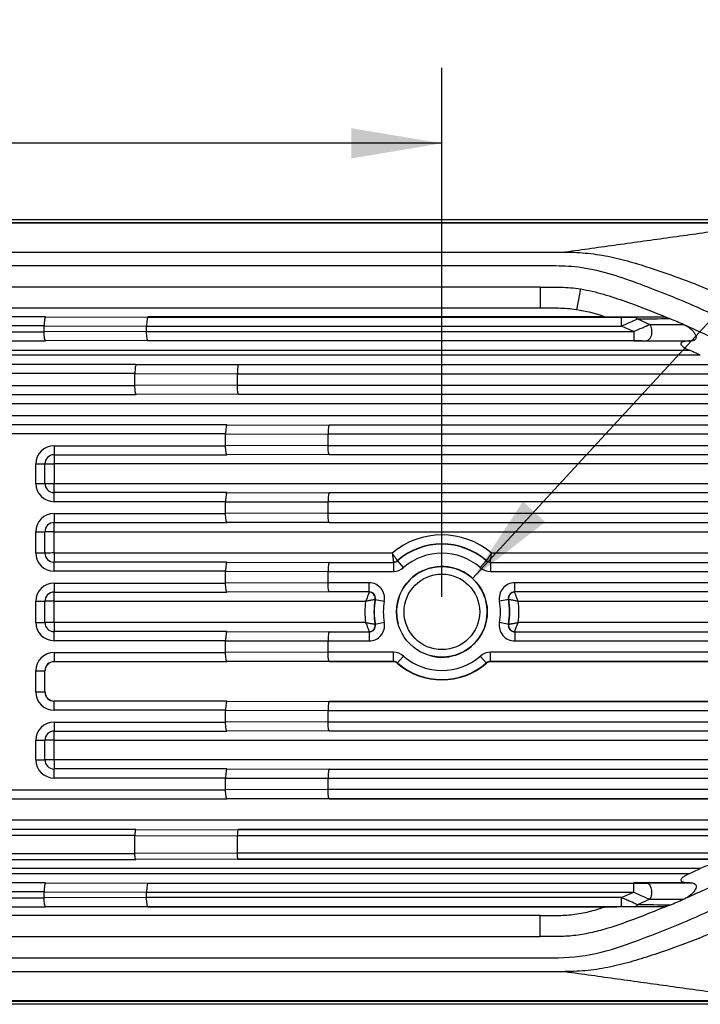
# Model space of a CAD drawing. Header units: millimetres. Extents: x 44 to 346, y 18 to 283.
# Tile 6 of 21: x 173 to 195, y 108 to 141. Entities that reach past the tile are written whole.
import ezdxf
from ezdxf.enums import TextEntityAlignment as Align

# ---------------------------------------------------------------- set-up
doc = ezdxf.new("R2010")
doc.units = ezdxf.units.MM
doc.header["$LTSCALE"] = 23.1
doc.layers.get('0').update_dxf_attribs({"linetype": 'CONTINUOUS'})
doc.layers.add('00_COMPONENTS', color=7, linetype='CONTINUOUS')
doc.layers.add('51__DRAFT_DIMS', color=7, linetype='CONTINUOUS')
doc.styles.get("Standard").update_dxf_attribs({"font": 'simfang.ttf'})
doc.dimstyles.new('DIMSTYLE_3', dxfattribs={"dimtxt": 3, "dimasz": 3, "dimexe": 2.5, "dimexo": 0.5, "dimgap": 0.75, "dimtad": 1, "dimdsep": 46, "dimtxsty": 'STANDARD', "dimblk": '_FILLED', "dimblk1": '_FILLED', "dimblk2": '_FILLED', "dimcen": 0.09, "dimclrt": 3, "dimazin": 2, "dimtp": 0.3, "dimtm": 0.3, "dimtfac": 1, "dimtofl": 0, "dimtmove": 0, "dimatfit": 3, "dimldrblk": '_FILLED', "dimfxl": 1, "dimtolj": 1, "dimarcsym": 0})
doc.dimstyles.new('DIMSTYLE_4', dxfattribs={"dimtxt": 3, "dimasz": 3, "dimexe": 2.5, "dimexo": 0.5, "dimtad": 1, "dimdsep": 46, "dimtxsty": 'STANDARD', "dimblk": '_FILLED', "dimblk1": '_FILLED', "dimblk2": '_FILLED', "dimcen": 0.09, "dimclrt": 3, "dimazin": 2, "dimtp": 0.1, "dimtm": 0.1, "dimtfac": 1, "dimtofl": 0, "dimtmove": 0, "dimatfit": 1, "dimldrblk": '_FILLED', "dimfxl": 1, "dimtolj": 1, "dimarcsym": 0})

# ---------------------------------------------------------------- blocks, each defined once
blk = doc.blocks.new('_FILLED')
at = {"color": 0, "linetype": 'ByBlock'}
blk.add_solid([(0, 0), (-1, 0.167), (-1, -0.167)], dxfattribs=at)
blk = doc.blocks.new('*D6')
at = {"layer": '51__DRAFT_DIMS', "color": 4}
for p, q in [((187.952, 122.484), (201.463, 137.17)), ((201.463, 137.17), (204.963, 137.17)), ((204.963, 137.17), (227.78, 137.17))]:
    blk.add_line(p, q, dxfattribs=at)
at = {"layer": '51__DRAFT_DIMS', "color": 4, "xscale": 3, "yscale": 3, "zscale": 3, "rotation": 227.3858833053}
blk.add_blockref('_FILLED', (187.952, 122.484), dxfattribs=at)
at = {"layer": '51__DRAFT_DIMS', "color": 3}
for s, p in [('2-M', (206.463, 137.92)), ('3', (213.073, 137.92)), ('×3.8', (215.276, 137.92))]:
    blk.add_text(s, height=3, dxfattribs=at).set_placement(p)
blk = doc.blocks.new('*D7')
at = {"layer": '51__DRAFT_DIMS', "color": 4}
for p, q in [((141.936, 121.88), (141.936, 139.383)), ((186.936, 121.88), (186.936, 139.383)), ((141.936, 136.883), (164.436, 136.883)), ((186.936, 136.883), (164.436, 136.883))]:
    blk.add_line(p, q, dxfattribs=at)
at = {"layer": '51__DRAFT_DIMS', "color": 4, "xscale": 3, "yscale": 3, "zscale": 3, "rotation": 180}
blk.add_blockref('_FILLED', (141.936, 136.883), dxfattribs=at)
at = {"layer": '51__DRAFT_DIMS', "color": 4, "xscale": 3, "yscale": 3, "zscale": 3}
blk.add_blockref('_FILLED', (186.936, 136.883), dxfattribs=at)
at = {"layer": '51__DRAFT_DIMS', "color": 3}
blk.add_text('45', height=3, dxfattribs=at).set_placement((164.436, 137.633), align=Align.CENTER)

msp = doc.modelspace()

# ---------------------------------------------------------------- linework, layer by layer
msp.add_circle((186.936, 121.38), 1.5)
at = {"layer": '00_COMPONENTS'}
for p, q in [((128.384, 134.364), (200.489, 134.364)), ((130.928, 134.263), (197.944, 134.263)), ((197.942, 134.241), (130.93, 134.241)), ((137.857, 133.281), (191.017, 133.281)), ((190.189, 132.125), (138.691, 132.125)), ((190.189, 132.125), (190.189, 131.425)), ((191.525, 132.063), (191.387, 131.376)), ((190.188, 131.425), (138.692, 131.425)), ((173.826, 131.143), (155.051, 131.143)), ((173.826, 131.143), (177.214, 131.134)), ((192.317, 131.147), (177.214, 131.147)), ((177.214, 131.134), (192.87, 131.135)), ((192.317, 131.147), (192.716, 131.146)), ((192.716, 131.146), (192.92, 131.145)), ((192.87, 131.135), (192.87, 130.835)), ((192.92, 131.145), (194.22, 131.141)), ((193.295, 131.136), (194.22, 131.141)), ((193.4, 131.072), (193.811, 130.888)), ((173.783, 130.843), (155.094, 130.843)), ((155.094, 130.646), (173.783, 130.645)), ((173.783, 130.645), (173.783, 130.843)), ((173.783, 130.843), (177.171, 130.834)), ((177.171, 130.654), (173.783, 130.646)), ((177.171, 130.834), (192.87, 130.835)), ((177.171, 130.654), (177.171, 130.834)), ((177.171, 130.654), (193.281, 130.654)), ((193.281, 130.654), (193.281, 130.354)), ((155.051, 130.346), (173.826, 130.345)), ((177.214, 130.354), (173.826, 130.345)), ((177.214, 130.354), (193.281, 130.354)), ((193.281, 130.344), (195.143, 130.344)), ((193.706, 130.353), (194.908, 130.346)), ((194.908, 130.346), (195.181, 130.344)), ((195.143, 130.344), (195.181, 130.344)), ((133.777, 130.045), (195.105, 130.044)), ((195.482, 129.87), (133.396, 129.87)), ((176.826, 129.569), (152.051, 129.569)), ((176.826, 129.569), (180.215, 129.56)), ((180.215, 129.56), (196.198, 129.56)), ((176.783, 129.269), (152.094, 129.269)), ((176.783, 129.269), (180.172, 129.26)), ((176.783, 128.875), (176.783, 129.269)), ((180.172, 129.26), (196.198, 129.26)), ((180.172, 128.884), (180.172, 129.26)), ((152.094, 128.875), (176.783, 128.875)), ((180.172, 128.884), (176.783, 128.875)), ((180.172, 128.884), (196.724, 128.884)), ((152.051, 128.575), (176.826, 128.575)), ((180.215, 128.584), (176.826, 128.575)), ((180.215, 128.584), (196.724, 128.584)), ((130.552, 128.274), (198.328, 128.274)), ((198.542, 127.871), (130.338, 127.871)), ((179.826, 127.57), (149.051, 127.57)), ((179.826, 127.57), (183.215, 127.562)), ((197.646, 127.562), (183.215, 127.562)), ((179.783, 127.27), (149.094, 127.27)), ((179.783, 127.27), (183.172, 127.262)), ((179.783, 126.877), (179.783, 127.27)), ((197.646, 127.262), (183.172, 127.262)), ((183.172, 126.886), (183.172, 127.262)), ((174.111, 126.877), (179.783, 126.877)), ((174.111, 126.877), (174.111, 126.577)), ((183.172, 126.886), (179.783, 126.877)), ((183.172, 126.886), (197.646, 126.886)), ((174.111, 126.577), (179.826, 126.577)), ((174.111, 126.576), (174.111, 126.276)), ((183.215, 126.586), (179.826, 126.577)), ((183.215, 126.586), (197.646, 126.586)), ((173.508, 126.274), (173.808, 126.274)), ((173.508, 125.63), (173.508, 126.274)), ((173.808, 125.63), (173.808, 126.274)), ((198.56, 126.276), (174.109, 126.276)), ((174.109, 126.276), (174.109, 125.627)), ((173.508, 125.63), (173.808, 125.63)), ((173.809, 125.63), (174.109, 125.63)), ((174.109, 125.627), (198.56, 125.627)), ((179.826, 125.326), (174.111, 125.326)), ((174.111, 125.026), (174.111, 125.326)), ((179.826, 125.326), (183.215, 125.318)), ((197.646, 125.318), (183.215, 125.318)), ((179.783, 125.026), (174.111, 125.026)), ((179.783, 125.026), (183.172, 125.017)), ((179.783, 124.633), (179.783, 125.026)), ((197.646, 125.018), (183.172, 125.018)), ((183.172, 124.642), (183.172, 125.017)), ((174.111, 124.633), (179.783, 124.633)), ((174.111, 124.633), (174.111, 124.333)), ((183.172, 124.642), (179.783, 124.633)), ((183.172, 124.642), (197.646, 124.642)), ((174.111, 124.333), (179.826, 124.333)), ((183.215, 124.342), (179.826, 124.333)), ((183.215, 124.342), (197.646, 124.342)), ((173.508, 124.03), (173.808, 124.03)), ((173.508, 123.33), (173.508, 124.03)), ((173.808, 123.33), (173.808, 124.03)), ((174.109, 124.03), (173.809, 124.03)), ((174.109, 124.032), (198.561, 124.032)), ((174.109, 123.327), (174.109, 124.032)), ((173.508, 123.33), (173.808, 123.33)), ((185.294, 123.327), (174.109, 123.327)), ((174.111, 123.327), (174.111, 123.027)), ((198.56, 123.327), (188.578, 123.327)), ((179.826, 123.026), (174.111, 123.026)), ((174.111, 122.726), (174.111, 123.026)), ((179.826, 123.026), (183.215, 123.018)), ((183.215, 123.018), (185.33, 123.018)), ((185.33, 123.018), (185.33, 122.718)), ((185.666, 122.843), (185.463, 123.077)), ((188.409, 123.077), (188.206, 122.843)), ((188.41, 123.078), (188.409, 123.077)), ((188.542, 123.018), (197.646, 123.018)), ((188.542, 123.018), (188.542, 122.718)), ((179.783, 122.726), (174.111, 122.726)), ((179.783, 122.726), (183.172, 122.717)), ((179.783, 122.333), (179.783, 122.726)), ((183.172, 122.718), (185.33, 122.718)), ((183.172, 122.342), (183.172, 122.717)), ((188.542, 122.718), (197.646, 122.718)), ((174.111, 122.333), (179.783, 122.333)), ((174.111, 122.333), (174.111, 122.033)), ((183.172, 122.342), (179.783, 122.333)), ((184.528, 122.342), (183.172, 122.342)), ((184.528, 122.042), (184.528, 122.342)), ((197.646, 122.342), (189.344, 122.342)), ((189.344, 122.042), (189.344, 122.342)), ((174.111, 122.033), (179.826, 122.033)), ((183.215, 122.042), (179.826, 122.033)), ((184.528, 122.042), (183.215, 122.042)), ((197.646, 122.042), (189.344, 122.042)), ((173.508, 121.73), (173.808, 121.73)), ((173.508, 121.03), (173.508, 121.73)), ((173.808, 121.03), (173.808, 121.73)), ((174.109, 121.73), (173.809, 121.73)), ((174.109, 121.732), (184.413, 121.732)), ((174.109, 121.027), (174.109, 121.732)), ((184.727, 121.793), (185.031, 121.736)), ((189.145, 121.793), (188.841, 121.736)), ((189.459, 121.732), (198.559, 121.732)), ((173.508, 121.03), (173.808, 121.03)), ((184.414, 121.027), (174.109, 121.027)), ((174.111, 121.027), (174.111, 120.727)), ((185.031, 121.024), (184.727, 120.967)), ((189.145, 120.967), (188.841, 121.024)), ((198.559, 121.027), (189.459, 121.027)), ((179.826, 120.726), (174.111, 120.726)), ((174.111, 120.426), (174.111, 120.726)), ((179.826, 120.726), (183.215, 120.718)), ((183.215, 120.718), (184.528, 120.718)), ((184.528, 120.718), (184.528, 120.418)), ((189.345, 120.718), (197.646, 120.718)), ((189.345, 120.718), (189.345, 120.418)), ((179.783, 120.426), (174.111, 120.426)), ((179.783, 120.426), (183.172, 120.417)), ((179.783, 120.033), (179.783, 120.426)), ((183.172, 120.418), (184.528, 120.418)), ((183.172, 120.042), (183.172, 120.417)), ((189.345, 120.418), (197.646, 120.418)), ((174.111, 120.033), (179.783, 120.033)), ((174.111, 120.033), (174.111, 119.733)), ((183.172, 120.042), (179.783, 120.033)), ((185.33, 120.042), (183.172, 120.042)), ((185.33, 119.742), (185.33, 120.042)), ((185.461, 119.681), (185.666, 119.917)), ((188.411, 119.681), (188.207, 119.917)), ((197.646, 120.042), (188.543, 120.042)), ((188.543, 119.742), (188.543, 120.042)), ((174.111, 119.733), (179.826, 119.733)), ((183.215, 119.742), (179.826, 119.733)), ((185.33, 119.742), (183.215, 119.742)), ((185.33, 119.73), (183.215, 119.73)), ((197.646, 119.742), (188.543, 119.742)), ((198.56, 119.73), (188.543, 119.73)), ((173.508, 119.43), (173.808, 119.43)), ((173.508, 118.73), (173.508, 119.43)), ((173.808, 118.73), (173.808, 119.43)), ((173.508, 118.73), (173.808, 118.73)), ((179.826, 118.426), (174.111, 118.426)), ((174.111, 118.126), (174.111, 118.426)), ((179.826, 118.426), (183.215, 118.418)), ((183.215, 118.43), (198.562, 118.43)), ((183.215, 118.418), (197.646, 118.418)), ((179.783, 118.126), (174.111, 118.126)), ((179.783, 118.126), (183.172, 118.117)), ((179.783, 117.733), (179.783, 118.126)), ((183.172, 118.118), (197.646, 118.118)), ((183.172, 117.742), (183.172, 118.117)), ((174.111, 117.733), (179.783, 117.733)), ((174.111, 117.733), (174.111, 117.433)), ((183.172, 117.742), (179.783, 117.733)), ((183.172, 117.742), (197.646, 117.742)), ((174.111, 117.433), (179.826, 117.433)), ((183.215, 117.442), (179.826, 117.433)), ((183.215, 117.442), (197.646, 117.442)), ((173.508, 117.13), (173.808, 117.13)), ((173.508, 116.485), (173.508, 117.13)), ((173.808, 116.485), (173.808, 117.13)), ((174.109, 117.13), (173.809, 117.13)), ((174.109, 117.132), (198.56, 117.132)), ((174.109, 116.483), (174.109, 117.132)), ((173.508, 116.485), (173.808, 116.485)), ((198.56, 116.483), (174.109, 116.483)), ((174.111, 116.483), (174.111, 116.183)), ((179.826, 116.182), (174.111, 116.182)), ((174.111, 115.882), (174.111, 116.182)), ((179.826, 116.182), (183.215, 116.173)), ((183.215, 116.173), (197.646, 116.173)), ((179.783, 115.882), (174.111, 115.882)), ((179.783, 115.882), (183.172, 115.873)), ((179.783, 115.489), (179.783, 115.882)), ((183.172, 115.873), (197.646, 115.873)), ((183.172, 115.498), (183.172, 115.873)), ((149.094, 115.489), (179.783, 115.489)), ((183.172, 115.498), (179.783, 115.489)), ((197.646, 115.498), (183.172, 115.498)), ((149.051, 115.189), (179.826, 115.189)), ((183.215, 115.198), (179.826, 115.189)), ((197.646, 115.198), (183.215, 115.198)), ((198.558, 115.185), (183.215, 115.185)), ((198.326, 114.483), (130.552, 114.485)), ((176.812, 114.182), (152.065, 114.183)), ((176.812, 114.182), (180.2, 114.173)), ((198.401, 114.183), (180.2, 114.184)), ((196.862, 114.173), (180.2, 114.173)), ((176.783, 113.982), (152.094, 113.983)), ((176.783, 113.982), (180.172, 113.973)), ((176.783, 113.39), (176.783, 113.982)), ((196.862, 113.973), (180.172, 113.973)), ((180.172, 113.399), (180.172, 113.973)), ((152.094, 113.391), (176.783, 113.39)), ((180.172, 113.399), (176.783, 113.39)), ((196.059, 113.398), (180.172, 113.399)), ((152.065, 113.191), (176.812, 113.19)), ((180.2, 113.199), (176.812, 113.19)), ((196.059, 113.198), (180.2, 113.199)), ((196.764, 113.188), (180.2, 113.188)), ((195.48, 112.888), (133.398, 112.89)), ((195.104, 112.714), (133.774, 112.716)), ((173.826, 112.414), (155.051, 112.414)), ((173.826, 112.414), (177.214, 112.405)), ((177.214, 112.405), (193.278, 112.405)), ((195.154, 112.414), (193.278, 112.414)), ((193.278, 112.405), (193.278, 112.105)), ((193.704, 112.406), (195.05, 112.413)), ((195.05, 112.413), (195.154, 112.414)), ((195.154, 112.414), (195.184, 112.414)), ((195.154, 112.414), (195.184, 112.414)), ((195.154, 112.414), (195.184, 112.414)), ((173.783, 112.114), (155.094, 112.114)), ((173.783, 112.114), (177.171, 112.105)), ((173.783, 111.917), (173.783, 112.114)), ((177.171, 112.105), (193.278, 112.105)), ((177.171, 111.926), (177.171, 112.105)), ((155.094, 111.917), (173.783, 111.917)), ((177.171, 111.926), (173.783, 111.917)), ((192.873, 111.926), (177.171, 111.926)), ((192.873, 111.626), (192.873, 111.926)), ((193.808, 111.87), (193.403, 111.689)), ((155.051, 111.617), (173.826, 111.617)), ((177.214, 111.626), (173.826, 111.617)), ((192.873, 111.626), (177.214, 111.626)), ((192.321, 111.614), (177.214, 111.614)), ((192.719, 111.615), (192.321, 111.614)), ((192.924, 111.616), (192.719, 111.615)), ((194.222, 111.62), (192.924, 111.616)), ((194.222, 111.62), (193.298, 111.625)), ((190.188, 111.334), (138.691, 111.334)), ((190.19, 110.634), (190.188, 111.334)), ((138.69, 110.634), (190.19, 110.634)), ((137.857, 109.478), (191.015, 109.478)), ((167.421, 108.518), (197.942, 108.518)), ((168.479, 108.496), (197.944, 108.496)), ((200.489, 108.395), (128.384, 108.395))]:
    msp.add_line(p, q, dxfattribs=at)
msp.add_circle((186.936, 121.38), 1.25, dxfattribs=at)
for centre, radius, start, end in [((181.248, 99.386), 34.344, 66.5039, 67.3615), ((113.063, -50.828), 198.42, 66.15367, 66.28338), ((179.864, 96.561), 36.789, 64.8786, 65.5261), ((174.111, 126.274), 0.604, 90, 180), ((174.111, 126.274), 0.304, 90, 180), ((174.111, 125.63), 0.604, 180, 270), ((174.111, 125.63), 0.304, 180, 270), ((174.111, 124.03), 0.604, 90, 180), ((174.111, 124.03), 0.304, 90, 180), ((186.936, 121.38), 2.547, 49.864, 130.1319), ((186.936, 121.38), 2.247, 49.0398, 130.9602), ((186.936, 121.38), 2.238, 49.0398, 130.9602), ((174.111, 123.33), 0.604, 180, 270), ((174.111, 123.33), 0.304, 180, 270), ((189.723, 126.136), 5.245, 214.0269, 214.619), ((189.917, 126.27), 5.48, 214.6189, 215.0784), ((186.936, 121.38), 1.938, 49.0398, 130.9602), ((185.33, 123.23), 0.203, 270, 310.9602), ((185.33, 123.23), 0.212, 270, 310.9602), ((185.33, 123.23), 0.512, 270, 310.9602), ((186.936, 121.38), 1.5, 255, 195), ((188.542, 123.23), 0.512, 229.0398, 270), ((188.542, 123.23), 0.212, 229.0398, 270), ((188.542, 123.23), 0.203, 229.0398, 270), ((174.111, 121.73), 0.604, 90, 180), ((184.528, 121.83), 0.512, 349.4125, 90), ((189.344, 121.83), 0.512, 90, 190.5875), ((174.111, 121.73), 0.304, 90, 180), ((184.528, 121.83), 0.212, 349.4125, 90), ((184.528, 121.83), 0.203, 349.4125, 90), ((189.344, 121.83), 0.212, 90, 190.5875), ((189.344, 121.83), 0.203, 90, 190.5875), ((186.936, 121.38), 2.547, 172.0412, 187.9539), ((186.936, 121.38), 2.247, 169.4125, 190.5801), ((186.936, 121.38), 2.238, 169.4125, 190.5801), ((186.936, 121.38), 1.938, 169.4125, 190.5801), ((186.936, 121.38), 1.938, 349.4199, 10.5875), ((186.936, 121.38), 2.238, 349.4199, 10.5875), ((186.936, 121.38), 2.247, 349.4199, 10.5875), ((186.936, 121.38), 2.547, 352.0482, 7.9609), ((174.111, 121.03), 0.604, 180, 270), ((174.111, 121.03), 0.304, 180, 270), ((184.528, 120.93), 0.512, 270, 10.5801), ((184.528, 120.93), 0.212, 270, 10.5801), ((184.528, 120.93), 0.203, 270, 10.5801), ((189.345, 120.93), 0.512, 169.4199, 270), ((189.345, 120.93), 0.212, 169.4199, 270), ((189.345, 120.93), 0.203, 169.4199, 270), ((174.111, 119.43), 0.604, 90, 180), ((185.33, 119.53), 0.512, 49.0288, 90), ((186.936, 121.38), 1.938, 229.0288, 310.9712), ((188.543, 119.53), 0.512, 90, 130.9712), ((174.111, 119.43), 0.304, 90, 180), ((174.111, 119.43), 0.3, 90, 180), ((185.33, 119.53), 0.212, 49.0288, 90), ((185.33, 119.53), 0.2, 49.0288, 90), ((186.936, 121.38), 2.25, 229.0288, 310.9712), ((186.936, 121.38), 2.238, 229.0288, 310.9712), ((188.543, 119.53), 0.212, 90, 130.9712), ((188.543, 119.53), 0.2, 90, 130.9712), ((174.111, 118.73), 0.604, 180, 270), ((174.111, 118.73), 0.304, 180, 270), ((174.111, 118.73), 0.3, 180, 270), ((174.111, 117.13), 0.604, 90, 180), ((174.111, 117.13), 0.304, 90, 180), ((174.111, 116.485), 0.604, 180, 270), ((174.111, 116.485), 0.304, 180, 270), ((182.053, 141.404), 31.519, 294.4616, 295.2129), ((195.16, 114.064), 1.65, 268.9322, 269.7994), ((113.021, 293.682), 198.524, 293.71757, 293.84549), ((181.246, 143.377), 34.348, 292.6403, 293.4844), ((192.942, 40.071), 71.555, 89.71455, 90.05542)]:
    msp.add_arc(centre, radius, start, end, dxfattribs=at)
for points, knots in [([(197.942, 134.241), (197.366, 134.155), (196.5, 134.039), (195.345, 133.883), (194.191, 133.722), (192.748, 133.52), (191.594, 133.361), (191.017, 133.282)], [0, 0, 0, 0, 0.249852, 0.375109, 0.500135, 0.749886, 1, 1, 1, 1]), ([(191.017, 133.282), (191.269, 133.282), (191.774, 133.258), (192.522, 133.136), (193.255, 132.946), (193.736, 132.792), (193.975, 132.712)], [0, 0, 0, 0, 0.250033, 0.500009, 0.750043, 1, 1, 1, 1]), ([(191.327, 132.794), (191.052, 132.822), (190.498, 132.827), (189.67, 132.825), (188.84, 132.825), (188.011, 132.825), (187.182, 132.826), (186.077, 132.826), (184.695, 132.825), (183.036, 132.825), (181.378, 132.825), (179.72, 132.825), (177.508, 132.825), (174.745, 132.826), (171.428, 132.826), (168.111, 132.825), (164.795, 132.825), (161.478, 132.825), (157.056, 132.825), (151.528, 132.825), (144.894, 132.825), (140.472, 132.825), (138.261, 132.825)], [0, 0, 0, 0, 0.01562, 0.031244, 0.046867, 0.062492, 0.078118, 0.093744, 0.124995, 0.156245, 0.187495, 0.218745, 0.249994, 0.312494, 0.374994, 0.437495, 0.499997, 0.562498, 0.624998, 0.749999, 0.875, 1, 1, 1, 1]), ([(193.877, 132.073), (193.67, 132.152), (192.845, 132.466), (191.986, 132.727), (191.327, 132.794)], [0, 0, 0, 0, 0.250488, 1, 1, 1, 1]), ([(193.975, 132.712), (194.333, 132.592), (195.046, 132.34), (196.096, 131.915), (196.96, 131.534), (197.644, 131.211), (198.151, 130.959), (198.652, 130.693), (199.143, 130.411), (199.612, 130.09), (199.968, 129.775), (200.216, 129.487), (200.432, 129.174), (200.595, 128.828), (200.7, 128.463), (200.766, 128.09), (200.779, 127.805), (200.778, 127.616)], [0, 0, 0, 0, 0.124862, 0.249719, 0.374583, 0.437012, 0.499441, 0.561882, 0.624328, 0.686848, 0.749522, 0.780804, 0.812118, 0.874827, 0.906174, 0.93746, 1, 1, 1, 1]), ([(190.19, 132.125), (190.413, 132.124), (190.859, 132.133), (191.305, 132.099), (191.525, 132.063)], [0, 0, 0, 0, 0.500115, 1, 1, 1, 1]), ([(191.525, 132.063), (191.78, 132.022), (192.285, 131.899), (193.021, 131.651), (193.748, 131.378), (194.228, 131.184), (194.468, 131.085)], [0, 0, 0, 0, 0.249718, 0.499854, 0.749888, 1, 1, 1, 1]), ([(199.958, 127.609), (199.956, 127.775), (199.942, 128.024), (199.872, 128.35), (199.79, 128.585), (199.679, 128.809), (199.494, 129.086), (199.204, 129.387), (198.8, 129.681), (198.377, 129.944), (197.945, 130.193), (197.36, 130.507), (196.619, 130.882), (195.717, 131.308), (194.804, 131.708), (194.187, 131.955), (193.877, 132.073)], [0, 0, 0, 0, 0.062478, 0.093687, 0.124945, 0.156202, 0.187416, 0.249845, 0.312305, 0.374847, 0.437351, 0.499863, 0.624897, 0.749942, 0.874977, 1, 1, 1, 1]), ([(191.387, 131.376), (191.189, 131.407), (190.788, 131.432), (190.388, 131.424), (190.188, 131.425)], [0, 0, 0, 0, 0.499833, 1, 1, 1, 1]), ([(173.826, 131.143), (173.822, 131.143), (173.815, 131.135), (173.804, 131.105), (173.793, 131.044), (173.785, 130.952), (173.783, 130.881), (173.783, 130.843)], [0, 0, 0, 0, 0.033678, 0.095384, 0.310831, 0.62742, 1, 1, 1, 1]), ([(177.214, 131.134), (177.211, 131.134), (177.203, 131.126), (177.192, 131.097), (177.181, 131.036), (177.173, 130.944), (177.171, 130.873), (177.171, 130.834)], [0, 0, 0, 0, 0.033678, 0.095381, 0.310832, 0.627413, 1, 1, 1, 1]), ([(192.87, 131.135), (192.907, 131.135), (193.048, 131.135), (193.19, 131.135), (193.295, 131.136)], [0, 0, 0, 0, 0.259599, 1, 1, 1, 1]), ([(192.87, 130.835), (192.966, 130.879), (193.144, 130.956), (193.32, 131.036), (193.4, 131.072)], [0, 0, 0, 0, 0.54845, 1, 1, 1, 1]), ([(193.295, 131.136), (193.315, 131.135), (193.357, 131.121), (193.386, 131.091), (193.4, 131.072)], [0, 0, 0, 0, 0.458819, 1, 1, 1, 1]), ([(194.22, 131.141), (194.241, 131.141), (194.326, 131.134), (194.409, 131.109), (194.469, 131.084)], [0, 0, 0, 0, 0.244028, 1, 1, 1, 1]), ([(173.826, 130.345), (173.822, 130.346), (173.815, 130.354), (173.804, 130.383), (173.793, 130.444), (173.785, 130.536), (173.783, 130.607), (173.783, 130.645)], [0, 0, 0, 0, 0.03368, 0.095382, 0.310817, 0.627399, 1, 1, 1, 1]), ([(177.214, 130.354), (177.211, 130.354), (177.203, 130.363), (177.192, 130.392), (177.181, 130.453), (177.173, 130.545), (177.171, 130.616), (177.171, 130.654)], [0, 0, 0, 0, 0.033678, 0.095384, 0.310831, 0.62742, 1, 1, 1, 1]), ([(193.281, 130.654), (193.377, 130.698), (193.554, 130.775), (193.73, 130.853), (193.811, 130.888)], [0, 0, 0, 0, 0.547012, 1, 1, 1, 1]), ([(193.811, 130.888), (193.841, 130.844), (193.868, 130.76), (193.875, 130.646), (193.866, 130.557), (193.843, 130.476), (193.808, 130.411), (193.762, 130.366), (193.724, 130.353), (193.706, 130.353)], [0, 0, 0, 0, 0.260757, 0.408954, 0.556498, 0.694128, 0.81445, 0.914838, 1, 1, 1, 1]), ([(193.811, 130.888), (193.905, 130.887), (194.28, 130.886), (194.655, 130.885), (194.937, 130.884)], [0, 0, 0, 0, 0.25048, 1, 1, 1, 1]), ([(194.938, 130.884), (194.974, 130.869), (195.044, 130.833), (195.14, 130.767), (195.225, 130.692), (195.293, 130.609), (195.34, 130.521), (195.348, 130.44), (195.318, 130.388), (195.28, 130.361), (195.233, 130.347), (195.199, 130.344), (195.181, 130.344)], [0, 0, 0, 0, 0.141623, 0.281665, 0.418224, 0.54864, 0.66872, 0.773848, 0.824116, 0.877472, 0.936335, 1, 1, 1, 1]), ([(194.941, 130.884), (195.183, 130.776), (196.145, 130.341), (197.093, 129.872), (197.78, 129.479)], [0, 0, 0, 0, 0.250873, 1, 1, 1, 1]), ([(193.281, 130.354), (193.318, 130.354), (193.459, 130.354), (193.601, 130.353), (193.706, 130.353)], [0, 0, 0, 0, 0.259235, 1, 1, 1, 1]), ([(195.143, 130.344), (195.114, 130.344), (195.056, 130.342), (194.985, 130.335), (194.931, 130.324), (194.894, 130.312), (194.861, 130.295), (194.837, 130.266), (194.841, 130.226), (194.866, 130.192), (194.899, 130.162), (194.949, 130.125), (195.018, 130.085), (195.075, 130.057), (195.105, 130.044)], [0, 0, 0, 0, 0.128071, 0.252483, 0.312442, 0.369954, 0.42404, 0.473345, 0.52457, 0.585932, 0.652207, 0.720653, 0.859878, 1, 1, 1, 1]), ([(176.826, 129.569), (176.822, 129.569), (176.815, 129.56), (176.804, 129.531), (176.793, 129.47), (176.785, 129.378), (176.783, 129.307), (176.783, 129.269)], [0, 0, 0, 0, 0.033678, 0.095384, 0.310831, 0.62742, 1, 1, 1, 1]), ([(180.215, 129.56), (180.211, 129.56), (180.204, 129.552), (180.193, 129.523), (180.182, 129.461), (180.174, 129.369), (180.172, 129.298), (180.172, 129.26)], [0, 0, 0, 0, 0.033678, 0.095381, 0.310832, 0.627413, 1, 1, 1, 1]), ([(176.826, 128.575), (176.822, 128.575), (176.815, 128.584), (176.804, 128.613), (176.793, 128.674), (176.785, 128.766), (176.783, 128.837), (176.783, 128.875)], [0, 0, 0, 0, 0.03368, 0.095382, 0.310817, 0.627399, 1, 1, 1, 1]), ([(180.215, 128.584), (180.211, 128.584), (180.204, 128.593), (180.193, 128.622), (180.182, 128.683), (180.174, 128.775), (180.172, 128.846), (180.172, 128.884)], [0, 0, 0, 0, 0.033678, 0.095384, 0.310831, 0.62742, 1, 1, 1, 1]), ([(179.826, 127.57), (179.822, 127.57), (179.815, 127.562), (179.804, 127.533), (179.793, 127.472), (179.785, 127.379), (179.783, 127.309), (179.783, 127.27)], [0, 0, 0, 0, 0.033678, 0.095384, 0.310831, 0.62742, 1, 1, 1, 1]), ([(183.215, 127.562), (183.211, 127.561), (183.204, 127.553), (183.193, 127.524), (183.182, 127.463), (183.174, 127.371), (183.172, 127.3), (183.172, 127.262)], [0, 0, 0, 0, 0.03368, 0.095382, 0.310817, 0.627399, 1, 1, 1, 1]), ([(179.826, 126.577), (179.822, 126.578), (179.815, 126.586), (179.804, 126.615), (179.793, 126.676), (179.785, 126.768), (179.783, 126.839), (179.783, 126.877)], [0, 0, 0, 0, 0.03368, 0.095382, 0.310817, 0.627399, 1, 1, 1, 1]), ([(183.215, 126.586), (183.211, 126.586), (183.204, 126.595), (183.193, 126.624), (183.182, 126.685), (183.174, 126.777), (183.172, 126.848), (183.172, 126.886)], [0, 0, 0, 0, 0.033678, 0.095384, 0.310831, 0.62742, 1, 1, 1, 1]), ([(173.809, 126.274), (173.811, 126.274), (173.818, 126.276), (173.836, 126.276), (173.863, 126.276), (173.9, 126.276), (173.945, 126.277), (174.015, 126.276), (174.071, 126.274), (174.109, 126.274)], [0, 0, 0, 0, 0.020948, 0.078943, 0.171916, 0.296215, 0.447291, 0.619478, 1, 1, 1, 1]), ([(174.111, 125.327), (174.111, 125.329), (174.109, 125.337), (174.109, 125.354), (174.109, 125.382), (174.109, 125.419), (174.109, 125.463), (174.109, 125.534), (174.111, 125.589), (174.111, 125.627)], [0, 0, 0, 0, 0.020958, 0.07896, 0.171931, 0.296228, 0.447302, 0.619486, 1, 1, 1, 1]), ([(179.826, 125.326), (179.822, 125.326), (179.815, 125.318), (179.804, 125.289), (179.793, 125.228), (179.785, 125.135), (179.783, 125.064), (179.783, 125.026)], [0, 0, 0, 0, 0.033678, 0.095384, 0.310831, 0.62742, 1, 1, 1, 1]), ([(183.215, 125.318), (183.211, 125.317), (183.204, 125.309), (183.193, 125.28), (183.182, 125.219), (183.174, 125.127), (183.172, 125.056), (183.172, 125.018)], [0, 0, 0, 0, 0.03368, 0.095382, 0.310817, 0.627399, 1, 1, 1, 1]), ([(179.826, 124.333), (179.822, 124.334), (179.815, 124.342), (179.804, 124.371), (179.793, 124.432), (179.785, 124.524), (179.783, 124.595), (179.783, 124.633)], [0, 0, 0, 0, 0.03368, 0.095382, 0.310817, 0.627399, 1, 1, 1, 1]), ([(183.215, 124.342), (183.211, 124.342), (183.204, 124.351), (183.193, 124.38), (183.182, 124.441), (183.174, 124.533), (183.172, 124.604), (183.172, 124.642)], [0, 0, 0, 0, 0.033678, 0.095384, 0.310831, 0.62742, 1, 1, 1, 1]), ([(174.111, 124.032), (174.111, 124.07), (174.109, 124.126), (174.109, 124.196), (174.109, 124.241), (174.109, 124.278), (174.109, 124.305), (174.11, 124.323), (174.111, 124.33), (174.111, 124.332)], [0, 0, 0, 0, 0.380559, 0.552762, 0.703847, 0.828155, 0.921138, 0.979102, 1, 1, 1, 1]), ([(174.109, 123.33), (174.071, 123.33), (174.015, 123.327), (173.945, 123.327), (173.9, 123.328), (173.863, 123.327), (173.836, 123.327), (173.818, 123.328), (173.811, 123.33), (173.809, 123.33)], [0, 0, 0, 0, 0.380518, 0.552702, 0.703778, 0.828075, 0.921047, 0.979046, 1, 1, 1, 1]), ([(185.376, 123.201), (185.37, 123.211), (185.342, 123.252), (185.314, 123.295), (185.294, 123.327)], [0, 0, 0, 0, 0.234886, 1, 1, 1, 1]), ([(185.294, 123.327), (185.3, 123.289), (185.309, 123.219), (185.32, 123.127), (185.326, 123.065), (185.33, 123.035), (185.33, 123.027)], [0, 0, 0, 0, 0.379637, 0.702996, 0.921034, 1, 1, 1, 1]), ([(188.578, 123.327), (188.565, 123.307), (188.521, 123.237), (188.474, 123.168), (188.44, 123.12)], [0, 0, 0, 0, 0.290491, 1, 1, 1, 1]), ([(188.542, 123.027), (188.542, 123.035), (188.547, 123.065), (188.552, 123.127), (188.564, 123.219), (188.573, 123.289), (188.578, 123.327)], [0, 0, 0, 0, 0.078966, 0.297004, 0.620363, 1, 1, 1, 1]), ([(179.826, 123.026), (179.822, 123.026), (179.815, 123.018), (179.804, 122.989), (179.793, 122.928), (179.785, 122.835), (179.783, 122.764), (179.783, 122.726)], [0, 0, 0, 0, 0.033678, 0.095384, 0.310831, 0.62742, 1, 1, 1, 1]), ([(183.215, 123.018), (183.211, 123.017), (183.204, 123.009), (183.193, 122.98), (183.182, 122.919), (183.174, 122.827), (183.172, 122.756), (183.172, 122.718)], [0, 0, 0, 0, 0.033678, 0.095381, 0.310832, 0.627413, 1, 1, 1, 1]), ([(185.463, 123.077), (185.46, 123.08), (185.45, 123.095), (185.44, 123.109), (185.432, 123.12)], [0, 0, 0, 0, 0.263076, 1, 1, 1, 1]), ([(188.44, 123.12), (188.436, 123.115), (188.426, 123.1), (188.416, 123.086), (188.41, 123.078)], [0, 0, 0, 0, 0.384944, 1, 1, 1, 1]), ([(179.826, 122.033), (179.822, 122.034), (179.815, 122.042), (179.804, 122.071), (179.793, 122.132), (179.785, 122.224), (179.783, 122.295), (179.783, 122.333)], [0, 0, 0, 0, 0.03368, 0.095382, 0.310817, 0.627399, 1, 1, 1, 1]), ([(183.215, 122.042), (183.211, 122.042), (183.204, 122.051), (183.193, 122.08), (183.182, 122.141), (183.174, 122.233), (183.172, 122.304), (183.172, 122.342)], [0, 0, 0, 0, 0.033678, 0.095384, 0.310831, 0.62742, 1, 1, 1, 1]), ([(174.111, 121.732), (174.111, 121.77), (174.109, 121.826), (174.109, 121.896), (174.109, 121.941), (174.109, 121.978), (174.109, 122.005), (174.11, 122.023), (174.111, 122.03), (174.111, 122.032)], [0, 0, 0, 0, 0.380559, 0.552762, 0.703847, 0.828155, 0.921138, 0.979102, 1, 1, 1, 1]), ([(184.528, 122.032), (184.528, 122.03), (184.524, 122.022), (184.519, 122.003), (184.509, 121.975), (184.496, 121.937), (184.479, 121.891), (184.452, 121.822), (184.43, 121.768), (184.413, 121.732)], [0, 0, 0, 0, 0.021656, 0.082296, 0.178772, 0.306244, 0.458601, 0.62925, 1, 1, 1, 1]), ([(189.459, 121.732), (189.443, 121.768), (189.42, 121.822), (189.394, 121.891), (189.377, 121.937), (189.364, 121.975), (189.353, 122.003), (189.349, 122.022), (189.344, 122.03), (189.344, 122.032)], [0, 0, 0, 0, 0.37075, 0.541399, 0.693756, 0.821228, 0.917704, 0.978344, 1, 1, 1, 1]), ([(184.413, 121.732), (184.451, 121.744), (184.508, 121.757), (184.58, 121.772), (184.628, 121.78), (184.667, 121.786), (184.697, 121.79), (184.716, 121.791), (184.725, 121.793), (184.727, 121.793)], [0, 0, 0, 0, 0.371582, 0.542501, 0.694856, 0.822081, 0.918222, 0.978503, 1, 1, 1, 1]), ([(189.145, 121.793), (189.148, 121.793), (189.156, 121.791), (189.175, 121.79), (189.205, 121.786), (189.245, 121.78), (189.292, 121.772), (189.365, 121.757), (189.421, 121.744), (189.459, 121.732)], [0, 0, 0, 0, 0.021497, 0.081778, 0.177919, 0.305143, 0.457498, 0.628418, 1, 1, 1, 1]), ([(174.109, 121.03), (174.071, 121.03), (174.015, 121.027), (173.945, 121.027), (173.9, 121.028), (173.863, 121.027), (173.836, 121.027), (173.818, 121.028), (173.811, 121.03), (173.809, 121.03)], [0, 0, 0, 0, 0.380518, 0.552702, 0.703778, 0.828075, 0.921047, 0.979046, 1, 1, 1, 1]), ([(184.727, 120.967), (184.725, 120.967), (184.716, 120.969), (184.697, 120.97), (184.667, 120.974), (184.628, 120.98), (184.58, 120.988), (184.508, 121.002), (184.451, 121.016), (184.413, 121.027)], [0, 0, 0, 0, 0.021496, 0.081777, 0.177917, 0.305141, 0.457496, 0.628416, 1, 1, 1, 1]), ([(184.413, 121.027), (184.43, 120.991), (184.452, 120.937), (184.479, 120.868), (184.495, 120.823), (184.509, 120.785), (184.519, 120.756), (184.524, 120.738), (184.528, 120.73), (184.528, 120.727)], [0, 0, 0, 0, 0.370752, 0.541402, 0.693759, 0.82123, 0.917705, 0.978345, 1, 1, 1, 1]), ([(189.459, 121.027), (189.421, 121.016), (189.365, 121.002), (189.292, 120.988), (189.245, 120.98), (189.205, 120.974), (189.175, 120.97), (189.156, 120.969), (189.148, 120.967), (189.145, 120.967)], [0, 0, 0, 0, 0.371584, 0.542504, 0.694859, 0.822082, 0.918223, 0.978503, 1, 1, 1, 1]), ([(189.345, 120.727), (189.345, 120.73), (189.349, 120.738), (189.353, 120.756), (189.364, 120.785), (189.377, 120.823), (189.394, 120.868), (189.421, 120.937), (189.443, 120.991), (189.459, 121.027)], [0, 0, 0, 0, 0.021656, 0.082295, 0.178771, 0.306242, 0.458598, 0.629248, 1, 1, 1, 1]), ([(179.826, 120.726), (179.822, 120.726), (179.815, 120.718), (179.804, 120.689), (179.793, 120.628), (179.785, 120.535), (179.783, 120.464), (179.783, 120.426)], [0, 0, 0, 0, 0.033678, 0.095384, 0.310831, 0.62742, 1, 1, 1, 1]), ([(183.215, 120.718), (183.211, 120.717), (183.204, 120.709), (183.193, 120.68), (183.182, 120.619), (183.174, 120.527), (183.172, 120.456), (183.172, 120.418)], [0, 0, 0, 0, 0.033678, 0.095381, 0.310832, 0.627413, 1, 1, 1, 1]), ([(179.826, 119.733), (179.822, 119.734), (179.815, 119.742), (179.804, 119.771), (179.793, 119.832), (179.785, 119.924), (179.783, 119.995), (179.783, 120.033)], [0, 0, 0, 0, 0.03368, 0.095382, 0.310817, 0.627399, 1, 1, 1, 1]), ([(183.215, 119.742), (183.211, 119.742), (183.204, 119.751), (183.193, 119.78), (183.182, 119.841), (183.174, 119.933), (183.172, 120.004), (183.172, 120.042)], [0, 0, 0, 0, 0.033678, 0.095384, 0.310831, 0.62742, 1, 1, 1, 1]), ([(179.826, 118.426), (179.822, 118.426), (179.815, 118.418), (179.804, 118.389), (179.793, 118.328), (179.785, 118.235), (179.783, 118.164), (179.783, 118.126)], [0, 0, 0, 0, 0.033678, 0.095384, 0.310831, 0.62742, 1, 1, 1, 1]), ([(183.215, 118.418), (183.211, 118.417), (183.204, 118.409), (183.193, 118.38), (183.182, 118.319), (183.174, 118.227), (183.172, 118.156), (183.172, 118.118)], [0, 0, 0, 0, 0.033678, 0.095381, 0.310832, 0.627413, 1, 1, 1, 1]), ([(179.826, 117.433), (179.822, 117.434), (179.815, 117.442), (179.804, 117.471), (179.793, 117.532), (179.785, 117.624), (179.783, 117.695), (179.783, 117.733)], [0, 0, 0, 0, 0.03368, 0.095382, 0.310817, 0.627399, 1, 1, 1, 1]), ([(183.215, 117.442), (183.211, 117.442), (183.204, 117.451), (183.193, 117.48), (183.182, 117.541), (183.174, 117.633), (183.172, 117.704), (183.172, 117.742)], [0, 0, 0, 0, 0.033678, 0.095384, 0.310831, 0.62742, 1, 1, 1, 1]), ([(174.111, 117.132), (174.111, 117.17), (174.109, 117.226), (174.109, 117.296), (174.109, 117.341), (174.109, 117.378), (174.109, 117.405), (174.11, 117.423), (174.111, 117.43), (174.111, 117.432)], [0, 0, 0, 0, 0.380559, 0.552762, 0.703847, 0.828155, 0.921138, 0.979102, 1, 1, 1, 1]), ([(174.109, 116.485), (174.071, 116.485), (174.015, 116.483), (173.945, 116.483), (173.9, 116.483), (173.863, 116.483), (173.836, 116.483), (173.818, 116.483), (173.811, 116.485), (173.809, 116.485)], [0, 0, 0, 0, 0.380518, 0.552702, 0.703778, 0.828075, 0.921047, 0.979046, 1, 1, 1, 1]), ([(179.826, 116.182), (179.822, 116.182), (179.815, 116.173), (179.804, 116.144), (179.793, 116.083), (179.785, 115.991), (179.783, 115.92), (179.783, 115.882)], [0, 0, 0, 0, 0.033678, 0.095384, 0.310831, 0.62742, 1, 1, 1, 1]), ([(183.215, 116.173), (183.211, 116.173), (183.204, 116.165), (183.193, 116.136), (183.182, 116.074), (183.174, 115.982), (183.172, 115.911), (183.172, 115.873)], [0, 0, 0, 0, 0.033678, 0.095381, 0.310832, 0.627413, 1, 1, 1, 1]), ([(179.826, 115.189), (179.822, 115.189), (179.815, 115.197), (179.804, 115.227), (179.793, 115.288), (179.785, 115.38), (179.783, 115.451), (179.783, 115.489)], [0, 0, 0, 0, 0.03368, 0.095382, 0.310817, 0.627399, 1, 1, 1, 1]), ([(183.215, 115.198), (183.211, 115.198), (183.204, 115.206), (183.193, 115.235), (183.182, 115.296), (183.174, 115.389), (183.172, 115.459), (183.172, 115.498)], [0, 0, 0, 0, 0.033678, 0.095384, 0.310831, 0.62742, 1, 1, 1, 1]), ([(176.812, 114.182), (176.809, 114.182), (176.804, 114.176), (176.797, 114.157), (176.789, 114.116), (176.784, 114.055), (176.783, 114.008), (176.783, 113.982)], [0, 0, 0, 0, 0.033675, 0.095383, 0.310867, 0.627442, 1, 1, 1, 1]), ([(180.2, 114.173), (180.198, 114.173), (180.193, 114.168), (180.186, 114.148), (180.178, 114.107), (180.173, 114.046), (180.172, 113.999), (180.172, 113.973)], [0, 0, 0, 0, 0.033677, 0.095381, 0.310852, 0.627422, 1, 1, 1, 1]), ([(176.812, 113.19), (176.809, 113.19), (176.804, 113.196), (176.797, 113.215), (176.789, 113.256), (176.784, 113.317), (176.783, 113.365), (176.783, 113.39)], [0, 0, 0, 0, 0.033677, 0.095381, 0.310852, 0.627422, 1, 1, 1, 1]), ([(180.2, 113.199), (180.198, 113.199), (180.193, 113.205), (180.186, 113.224), (180.178, 113.265), (180.173, 113.326), (180.172, 113.373), (180.172, 113.399)], [0, 0, 0, 0, 0.033677, 0.095384, 0.310851, 0.627434, 1, 1, 1, 1]), ([(197.725, 113.248), (197.505, 113.123), (197.059, 112.884), (196.381, 112.541), (195.695, 112.213), (195.233, 112.007), (195, 111.908)], [0, 0, 0, 0, 0.249993, 0.500011, 0.750002, 1, 1, 1, 1]), ([(196.084, 113.091), (195.982, 113.066), (195.776, 113.008), (195.576, 112.934), (195.48, 112.888)], [0, 0, 0, 0, 0.49706, 1, 1, 1, 1]), ([(173.826, 112.414), (173.823, 112.414), (173.815, 112.405), (173.804, 112.376), (173.793, 112.315), (173.785, 112.223), (173.783, 112.152), (173.783, 112.114)], [0, 0, 0, 0, 0.033678, 0.095384, 0.310831, 0.627421, 1, 1, 1, 1]), ([(177.214, 112.405), (177.211, 112.405), (177.203, 112.397), (177.192, 112.367), (177.181, 112.306), (177.173, 112.214), (177.171, 112.143), (177.171, 112.105)], [0, 0, 0, 0, 0.033678, 0.095381, 0.310832, 0.627413, 1, 1, 1, 1]), ([(193.278, 112.405), (193.315, 112.405), (193.457, 112.405), (193.599, 112.405), (193.704, 112.406)], [0, 0, 0, 0, 0.259236, 1, 1, 1, 1]), ([(193.704, 112.406), (193.721, 112.405), (193.759, 112.393), (193.805, 112.348), (193.841, 112.282), (193.864, 112.202), (193.873, 112.112), (193.865, 111.998), (193.839, 111.914), (193.808, 111.87)], [0, 0, 0, 0, 0.085168, 0.185559, 0.30588, 0.443509, 0.59105, 0.739243, 1, 1, 1, 1]), ([(195.104, 112.714), (195.076, 112.701), (195.02, 112.674), (194.953, 112.636), (194.904, 112.6), (194.871, 112.571), (194.846, 112.539), (194.838, 112.501), (194.858, 112.47), (194.889, 112.451), (194.925, 112.439), (194.977, 112.426), (195.045, 112.418), (195.101, 112.415), (195.129, 112.415)], [0, 0, 0, 0, 0.139954, 0.27908, 0.347575, 0.414284, 0.476327, 0.529521, 0.578745, 0.632257, 0.689336, 0.748932, 0.872598, 1, 1, 1, 1]), ([(195.243, 112.408), (195.269, 112.403), (195.307, 112.386), (195.338, 112.344), (195.351, 112.295), (195.337, 112.227), (195.28, 112.124), (195.167, 112.01), (195.058, 111.939), (195, 111.908)], [0, 0, 0, 0, 0.113615, 0.165146, 0.216691, 0.326784, 0.449281, 0.71676, 1, 1, 1, 1]), ([(193.278, 112.105), (193.374, 112.061), (193.551, 111.984), (193.728, 111.905), (193.808, 111.87)], [0, 0, 0, 0, 0.547014, 1, 1, 1, 1]), ([(173.826, 111.617), (173.823, 111.617), (173.815, 111.626), (173.804, 111.655), (173.793, 111.716), (173.785, 111.808), (173.783, 111.879), (173.783, 111.917)], [0, 0, 0, 0, 0.03368, 0.095382, 0.310817, 0.627399, 1, 1, 1, 1]), ([(177.214, 111.626), (177.211, 111.626), (177.203, 111.634), (177.192, 111.663), (177.181, 111.725), (177.173, 111.817), (177.171, 111.888), (177.171, 111.926)], [0, 0, 0, 0, 0.033678, 0.095384, 0.310831, 0.62742, 1, 1, 1, 1]), ([(193.403, 111.689), (193.323, 111.725), (193.196, 111.782), (193.019, 111.861), (192.922, 111.904), (192.873, 111.926)], [0, 0, 0, 0, 0.451577, 0.721001, 1, 1, 1, 1]), ([(193.808, 111.87), (193.902, 111.871), (194.277, 111.873), (194.653, 111.874), (194.934, 111.874)], [0, 0, 0, 0, 0.250468, 1, 1, 1, 1]), ([(190.188, 111.334), (190.368, 111.335), (190.639, 111.33), (190.999, 111.341), (191.359, 111.373), (191.804, 111.454), (192.149, 111.558), (192.321, 111.614)], [0, 0, 0, 0, 0.24997, 0.374931, 0.5, 0.750002, 1, 1, 1, 1]), ([(194.469, 111.676), (194.125, 111.537), (193.438, 111.261), (192.567, 110.943), (191.85, 110.751), (191.302, 110.655), (190.745, 110.63), (190.375, 110.635), (190.19, 110.634)], [0, 0, 0, 0, 0.24993, 0.499831, 0.625041, 0.750037, 0.874901, 1, 1, 1, 1]), ([(190.619, 109.934), (191.091, 109.93), (192.041, 110.026), (193.384, 110.492), (194.705, 111.004), (195.571, 111.383), (195.998, 111.584)], [0, 0, 0, 0, 0.249638, 0.499674, 0.749952, 1, 1, 1, 1]), ([(193.298, 111.625), (193.317, 111.625), (193.359, 111.639), (193.389, 111.67), (193.403, 111.689)], [0, 0, 0, 0, 0.45877, 1, 1, 1, 1]), ([(194.472, 111.677), (194.452, 111.669), (194.372, 111.639), (194.286, 111.62), (194.222, 111.62)], [0, 0, 0, 0, 0.254704, 1, 1, 1, 1]), ([(196.789, 111.153), (196.329, 110.947), (195.401, 110.551), (194.215, 110.12), (193.254, 109.814), (192.521, 109.622), (191.773, 109.504), (191.268, 109.478), (191.015, 109.478)], [0, 0, 0, 0, 0.249928, 0.499813, 0.624899, 0.749884, 0.874934, 1, 1, 1, 1]), ([(137.553, 109.964), (137.827, 109.935), (138.382, 109.933), (139.21, 109.934), (140.039, 109.934), (140.868, 109.934), (141.698, 109.934), (142.803, 109.934), (144.185, 109.934), (145.844, 109.934), (147.502, 109.934), (149.16, 109.934), (151.371, 109.934), (154.135, 109.934), (157.452, 109.934), (160.769, 109.934), (164.086, 109.934), (167.402, 109.934), (171.825, 109.934), (177.353, 109.934), (183.986, 109.934), (188.408, 109.934), (190.619, 109.934)], [0, 0, 0, 0, 0.015616, 0.031244, 0.046868, 0.062492, 0.078116, 0.093741, 0.124992, 0.156243, 0.187493, 0.218744, 0.249994, 0.312495, 0.374995, 0.437495, 0.499995, 0.562496, 0.624997, 0.749999, 0.875, 1, 1, 1, 1]), ([(191.015, 109.478), (191.593, 109.398), (192.747, 109.239), (194.19, 109.037), (195.344, 108.877), (196.5, 108.721), (197.366, 108.604), (197.942, 108.519)], [0, 0, 0, 0, 0.250113, 0.499868, 0.624893, 0.750142, 1, 1, 1, 1])]:
    msp.add_open_spline(points, degree=3, knots=knots, dxfattribs=at)
for points in [[(192.317, 131.147), (192.013, 131.245), (191.703, 131.328), (191.387, 131.376)], [(193.4, 131.072), (193.756, 131.076), (194.112, 131.082), (194.468, 131.084)], [(195.184, 112.414), (195.204, 112.414), (195.224, 112.412), (195.243, 112.408)], [(195, 111.908), (194.979, 111.895), (194.957, 111.884), (194.934, 111.874)], [(194.471, 111.677), (194.115, 111.679), (193.759, 111.685), (193.403, 111.689)]]:
    msp.add_open_spline(points, degree=3, dxfattribs=at)
at = {"layer": '51__DRAFT_DIMS'}
msp.add_arc((186.936, 121.38), 1.5, 0, 65.8208, dxfattribs=at)

# ---------------------------------------------------------------- dimensions: what is measured, and where the dimension line sits
at = {"layer": '51__DRAFT_DIMS', "color": 4}
dim = msp.add_diameter_dim_2p(p1=(187.952, 122.484), p2=(185.921, 120.276), text='2-M<>×3.8', dimstyle='DIMSTYLE_4', override={"dimtih": 1, "dimtoh": 1, "dimpost": '<>'}, dxfattribs=at)
dim.commit()
dim.dimension.update_dxf_attribs({"geometry": '*D6', "text_midpoint": (216.372, 139.42), "dimtype": 163})
dim = msp.add_linear_dim(base=(186.936, 136.883), p1=(141.936, 121.38), p2=(186.936, 121.38), dimstyle='DIMSTYLE_3', dxfattribs=at)
dim.commit()
dim.dimension.update_dxf_attribs({"geometry": '*D7', "text_midpoint": (164.345, 136.883), "dimtype": 160})

doc.saveas('drawing.dxf')
